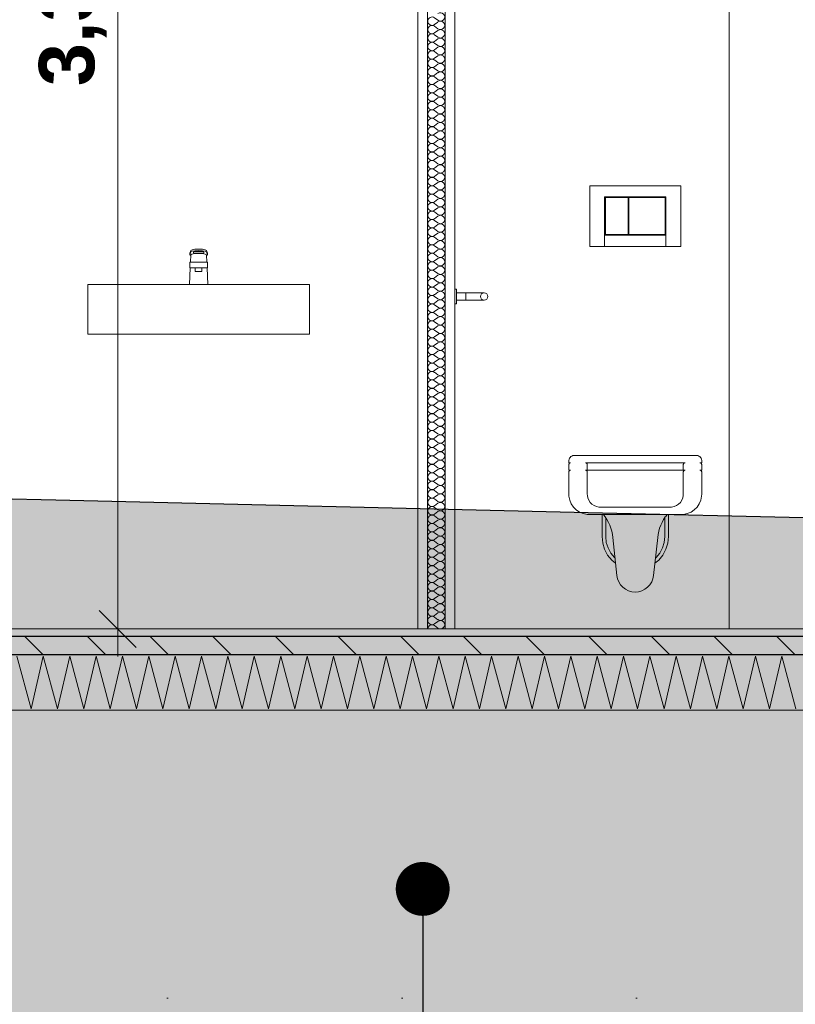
# Model space of a CAD drawing. Header units: millimetres. Extents: x -58263 to 69124, y -53000 to 22363.
# Tile 15 of 40: x -21207 to -19106, y -1016 to 1650. Entities that reach past the tile are written whole.
import ezdxf

# ---------------------------------------------------------------- set-up
doc = ezdxf.new("R2010")
doc.units = ezdxf.units.MM
doc.header["$MEASUREMENT"] = 0
doc.linetypes.add('Points', pattern=[634.99999, 0, -634.99999])
for name, color, linetype in [('Nouveau_0', 7, 'Continuous'), ('Nouveau_2D - Cotations pour 100ème', 7, 'Continuous'), ('Nouveau__ DÉBLAIS REMBLAIS', 7, 'Continuous'), ('Nouveau__Murs int non porteurs - Cloisons', 7, 'Continuous'), ('Nouveau__Sols - Dalles', 7, 'Continuous'), ('Nouveau_Eq tech - App Sanitaire', 7, 'Continuous'), ('Terrain - original', 7, 'Continuous')]:
    doc.layers.add(name, color=color, linetype=linetype)
doc.styles.add('STYLE_GENERE_2', font='arial.ttf')
doc.linetypes.add('_TN', pattern='A,0,[2,PROJET COUPE AA1.Shx,S=63.492063,R=0,X=0,Y=0],-8000,0', length=8000)
doc.dimstyles.new('STYLE_GENERE__1', dxfattribs={"dimtxt": 150, "dimasz": 95, "dimexe": 0.18, "dimexo": 989.657151, "dimgap": 0, "dimtad": 1, "dimlfac": 0.001, "dimzin": 0, "dimdsep": 46, "dimtxsty": 'STYLE_GENERE_2', "dimblk": 'ARROWHEAD_6', "dimblk1": 'ARROWHEAD_6', "dimblk2": 'ARROWHEAD_6', "dimcen": 0.09, "dimclrd": 7, "dimclre": 7, "dimclrt": 7, "dimazin": 0, "dimtfac": 1, "dimtdec": 4, "dimtmove": 0, "dimatfit": 3, "dimfxl": 0, "dimtolj": 1, "dimtzin": 0, "dimarcsym": 0})
doc.dimstyles.new('STYLE_GENERE__5', dxfattribs={"dimtxt": 150, "dimasz": 95, "dimexe": 0.18, "dimexo": 5949.227272, "dimgap": 0, "dimtad": 1, "dimlfac": 0.001, "dimzin": 0, "dimdsep": 46, "dimtxsty": 'STYLE_GENERE_2', "dimblk": 'ARROWHEAD_6', "dimblk1": 'ARROWHEAD_6', "dimblk2": 'ARROWHEAD_6', "dimcen": 0.09, "dimclrd": 7, "dimclre": 7, "dimclrt": 7, "dimazin": 0, "dimtfac": 1, "dimtdec": 4, "dimtmove": 0, "dimatfit": 3, "dimfxl": 0, "dimtolj": 1, "dimtzin": 0, "dimarcsym": 0})
doc.dimstyles.new('STYLE_GENERE__8', dxfattribs={"dimtxt": 0.18, "dimasz": 291.84, "dimexe": 0.18, "dimexo": 0.0625, "dimgap": 0, "dimtad": 0, "dimtih": 1, "dimtoh": 1, "dimdec": 4, "dimzin": 0, "dimdsep": 46, "dimcen": 0.09, "dimadec": 0, "dimazin": 0, "dimtfac": 1, "dimtdec": 4, "dimtmove": 0, "dimatfit": 3, "dimldrblk": 'ARROWHEAD_11', "dimfxl": 0, "dimtolj": 1, "dimtzin": 0, "dimarcsym": 0})

# ---------------------------------------------------------------- blocks, each defined once
blk = doc.blocks.new('Élément de coupe_4')
at = {"layer": 'Terrain - original', "linetype": 'Continuous', "lineweight": 13}
h = blk.add_hatch(dxfattribs=at)
h.set_pattern_fill('__TERRE_VÉGÉTALISÉE', style=0, pattern_type=2)
h.set_pattern_definition([(45, (0, 0), (-127.27922, 127.27922), []), (45, (-42.43, 42.43), (-254.5584, 254.5584), []), (45, (-84.85, 84.85), (-254.5584, 254.5584), []), (135, (-127.28, 127.28), (42.426407, 42.426407), [180, -180])])
h.paths.add_polyline_path([(-58262.8, 1603.9), (-58262.8, -53000), (66384.7, -53000), (66384.7, -1082), (64748.5, -1000), (64150.1, -975.9), (64132.3, -975.6), (62720.4, -920.6), (62655.7, -919.8), (61370.3, -871.3), (61253.7, -870.1), (61120.9, -868.7), (59941.3, -826.5), (59749, -824.7), (58733.3, -789.4), (50161.7, -611.5), (49751.8, -608.2), (48953.9, -602.9), (48517.8, -599.6), (48064, -596.2), (47267.6, -590.9), (46802.3, -587.6), (46032.4, -582.5), (45563.9, -579.3), (44842, -574.7), (44189.5, -570.8), (43726.1, -567.9), (43154.4, -564.9), (42705.1, -562.2), (42200.3, -559.9), (41742.7, -558.2), (41313.4, -556.9), (40879, -554.4), (40460.7, -553.3), (40038.3, -551), (39613.4, -549.9), (39200.2, -547.8), (38751.9, -546.4), (38344.8, -544.5), (37856.7, -542.7), (37452.3, -540.8), (36913.5, -538.6), (36508.3, -536.7), (36098.6, -534.6), (35517.6, -532), (35100.1, -529.8), (34490.5, -526.7), (34063.6, -524.4), (33626.3, -522), (33000.9, -518.7), (32552.2, -516.2), (32091.1, -513.6), (31462.2, -510.1), (30841.9, -506.5), (30367, -503.9), (29877.7, -501.4), (29276.6, -497.7), (28771.5, -495.2), (28200.3, -491.6), (27679.2, -489.2), (27145, -485.6), (26610.7, -483.3), (26110.2, -479.8), (25566.6, -477.7), (25094.1, -474.2), (24545.3, -472.3), (24095.1, -468.9), (23923.3, -467.6), (23372.9, -465.9), (22827.9, -464.3), (22293.2, -463), (20091.5, -446.9), (19561.9, -445.8), (19049.9, -444.9), (18917.5, -443.9), (18417.7, -443.1), (17991.1, -440.1), (17494.8, -439.1), (17056, -435.8), (16555.5, -434.7), (16044.2, -433), (15513, -430.8), (15057, -427.1), (14495.4, -424.1), (13893.3, -420.1), (13242.5, -414.9), (12772.2, -410.8), (12082.6, -404.6), (11365.7, -397.6), (10883, -393), (10156.9, -385.4), (9434.7, -377.5), (8941.4, -372.4), (8246.3, -364.4), (7594.3, -356.7), (7094.9, -351), (7057.3, -350.6), (7057.3, -1000), (1114, -1000), (1114, -2000), (-3886, -2000), (-3886, -1000), (-36048.7, -1000), (-36048.7, 790.6), (-36268.5, 798.6), (-37771.2, 844.3), (-38068.2, 855.6), (-39701.2, 905.1), (-41552.6, 962.1), (-41639, 965.4), (-42769.9, 1000), (-43426.2, 1023.4), (-43461.7, 1024.7), (-43499.9, 1026), (-45128.5, 1084.6), (-45251.4, 1088.9), (-46709.9, 1141.8), (-46897.3, 1148.4), (-48180.2, 1195.2), (-48406.3, 1203.1), (-48614.9, 1210.5), (-49750.8, 1252), (-49963.5, 1259.5), (-50150.8, 1266.2), (-51119.2, 1301.6), (-51294.6, 1307.9), (-52741.6, 1366.5), (-53038.9, 1379.8), (-53885.9, 1411.5), (-54276.7, 1429.3), (-54764.6, 1451.7), (-55424.1, 1476.8), (-56013.9, 1504.3), (-56518.2, 1523.6), (-57208.5, 1556.5), (-57589.7, 1571.3)])
h.paths.add_polyline_path([(-37893.9, -346.6), (-37843.9, -346.6), (-37843.9, -396.6), (-37893.9, -396.6)], flags=0)
blk = doc.blocks.new('*X32')
at = {"layer": 'Nouveau__Sols - Dalles', "color": 250, "linetype": 'Continuous', "lineweight": 5}
for p, q in [((-21214.3, -73.6), (-21176, -216.4)), ((-21176, -216.4), (-21142.9, -73.6)), ((-21142.9, -73.6), (-21104.6, -216.4)), ((-21104.6, -216.4), (-21071.4, -73.6)), ((-21071.4, -73.6), (-21033.2, -216.4)), ((-21033.2, -216.4), (-21000, -73.6)), ((-21000, -73.6), (-20961.7, -216.4)), ((-20961.7, -216.4), (-20928.6, -73.6)), ((-20928.6, -73.6), (-20890.3, -216.4)), ((-20890.3, -216.4), (-20857.1, -73.6)), ((-20857.1, -73.6), (-20818.9, -216.4)), ((-20818.9, -216.4), (-20785.7, -73.6)), ((-20785.7, -73.6), (-20747.5, -216.4)), ((-20747.5, -216.4), (-20714.3, -73.6)), ((-20714.3, -73.6), (-20676, -216.4)), ((-20676, -216.4), (-20642.9, -73.6)), ((-20642.9, -73.6), (-20604.6, -216.4)), ((-20604.6, -216.4), (-20571.4, -73.6)), ((-20571.4, -73.6), (-20533.2, -216.4)), ((-20533.2, -216.4), (-20500, -73.6)), ((-20500, -73.6), (-20461.7, -216.4)), ((-20461.7, -216.4), (-20428.6, -73.6)), ((-20428.6, -73.6), (-20390.3, -216.4)), ((-20390.3, -216.4), (-20357.1, -73.6)), ((-20357.1, -73.6), (-20318.9, -216.4)), ((-20318.9, -216.4), (-20285.7, -73.6)), ((-20285.7, -73.6), (-20247.5, -216.4)), ((-20247.5, -216.4), (-20214.3, -73.6)), ((-20214.3, -73.6), (-20176, -216.4)), ((-20176, -216.4), (-20142.9, -73.6)), ((-20142.9, -73.6), (-20104.6, -216.4)), ((-20104.6, -216.4), (-20071.4, -73.6)), ((-20071.4, -73.6), (-20033.2, -216.4)), ((-20033.2, -216.4), (-20000, -73.6)), ((-20000, -73.6), (-19961.7, -216.4)), ((-19961.7, -216.4), (-19928.6, -73.6)), ((-19928.6, -73.6), (-19890.3, -216.4)), ((-19890.3, -216.4), (-19857.1, -73.6)), ((-19857.1, -73.6), (-19818.9, -216.4)), ((-19818.9, -216.4), (-19785.7, -73.6)), ((-19785.7, -73.6), (-19747.5, -216.4)), ((-19747.5, -216.4), (-19714.3, -73.6)), ((-19714.3, -73.6), (-19676, -216.4)), ((-19676, -216.4), (-19642.9, -73.6)), ((-19642.9, -73.6), (-19604.6, -216.4)), ((-19604.6, -216.4), (-19571.4, -73.6)), ((-19571.4, -73.6), (-19533.2, -216.4)), ((-19533.2, -216.4), (-19500, -73.6)), ((-19500, -73.6), (-19461.7, -216.4)), ((-19461.7, -216.4), (-19428.6, -73.6)), ((-19428.6, -73.6), (-19390.3, -216.4)), ((-19390.3, -216.4), (-19357.1, -73.6)), ((-19357.1, -73.6), (-19318.9, -216.4)), ((-19318.9, -216.4), (-19285.7, -73.6)), ((-19285.7, -73.6), (-19247.5, -216.4)), ((-19247.5, -216.4), (-19214.3, -73.6)), ((-19214.3, -73.6), (-19176, -216.4)), ((-19176, -216.4), (-19142.9, -73.6)), ((-19142.9, -73.6), (-19104.6, -216.4))]:
    blk.add_line(p, q, dxfattribs=at)
blk = doc.blocks.new('Élément de coupe_23')
at = {"layer": 'Nouveau__Sols - Dalles', "linetype": 'Continuous', "lineweight": 5}
h = blk.add_hatch(dxfattribs=at)
h.set_pattern_fill('__MAÇONNERIE', style=0, pattern_type=2)
h.set_pattern_definition([(135, (0, 0), (84.8528, 84.8528), [])])
h.paths.add_polyline_path([(-11079.6, -20), (-27135.6, -20), (-27135.6, -70), (-11079.6, -70)])
at = {"layer": 'Nouveau__Sols - Dalles', "color": 7, "linetype": 'Continuous', "lineweight": 5}
for p, q in [((-20128.7, 0), (-21497.6, 0)), ((-20102.7, 0), (-20128.7, 0)), ((-20028.7, 0), (-20054.7, 0)), ((-17865.6, 0), (-20028.7, 0)), ((-11079.6, -220), (-27135.6, -220))]:
    blk.add_line(p, q, dxfattribs=at)
at = {"layer": 'Nouveau__Sols - Dalles', "color": 7, "linetype": 'Continuous', "lineweight": 30}
for p, q in [((-11079.6, -20), (-27135.6, -20)), ((-11079.6, -70), (-27135.6, -70))]:
    blk.add_line(p, q, dxfattribs=at)
at = {"layer": 'Nouveau__Sols - Dalles', "lineweight": 0}
blk.add_blockref('*X32', (0, 0), dxfattribs=at)
blk = doc.blocks.new('Élément de coupe_49')
at = {"layer": 'Nouveau_0', "color": 255, "linetype": 'Points', "lineweight": 0, "flags": 128}
blk.add_lwpolyline([(-36048.7, -1000), (-36043.7, -1000), (-33562.4, -1000), (-30023.8, -1000), (-27825.2, -1000), (-27775.6, -1000), (-27335.6, -1000), (-27135.6, -1000), (-11079.6, -1000), (-10889.6, -1000), (-10879.6, -1000), (-10408.8, -1000), (-8886.3, -1000), (-8886, -1000), (-3886, -1000)], dxfattribs=at)
blk = doc.blocks.new('Élément de coupe_77')
at = {"layer": 'Nouveau_Eq tech - App Sanitaire', "color": 251, "linetype": 'Continuous', "lineweight": 13}
for p, q in [((-19662.6, 1036), (-19662.6, 1200)), ((-19662.6, 1200), (-19416.6, 1200)), ((-19416.6, 1200), (-19416.6, 1036)), ((-19456.6, 1170), (-19622.6, 1170)), ((-19622.6, 1170), (-19622.6, 1036)), ((-19620.6, 1068), (-19620.6, 1168)), ((-19620.6, 1168), (-19558.6, 1168)), ((-19558.6, 1168), (-19558.6, 1068)), ((-19556.6, 1068), (-19556.6, 1168)), ((-19556.6, 1168), (-19458.6, 1168)), ((-19458.6, 1168), (-19458.6, 1068)), ((-19456.6, 1036), (-19456.6, 1170)), ((-19558.6, 1068), (-19620.6, 1068)), ((-19458.6, 1068), (-19556.6, 1068)), ((-19456.6, 1066), (-19622.6, 1066)), ((-19622.6, 1036), (-19662.6, 1036)), ((-19456.6, 1036), (-19622.6, 1036)), ((-19416.6, 1036), (-19456.6, 1036)), ((-20023.7, 920), (-20028.7, 920)), ((-20023.7, 920), (-20023.7, 919.3)), ((-20023.7, 919.3), (-20023.7, 917.3)), ((-20023.7, 917.3), (-20023.7, 914.1)), ((-20023.7, 914.1), (-20023.7, 910)), ((-20023.7, 910), (-20023.7, 905.2)), ((-19998.7, 910), (-20023.7, 910)), ((-19998.7, 910), (-19979.5, 910)), ((-19998.7, 909.2), (-19998.7, 910)), ((-19998.7, 907.1), (-19998.7, 909.2)), ((-19998.7, 903.8), (-19998.7, 907.1)), ((-19979.5, 910), (-19963.3, 910)), ((-19963.3, 910), (-19952.5, 910)), ((-19952.5, 910), (-19948.7, 910)), ((-20023.7, 880), (-20028.7, 880)), ((-20023.7, 905.2), (-20023.7, 900)), ((-20023.7, 900), (-20023.7, 894.8)), ((-20023.7, 894.8), (-20023.7, 890)), ((-20023.7, 890), (-20023.7, 885.9)), ((-19998.7, 890), (-20023.7, 890)), ((-20023.7, 885.9), (-20023.7, 882.7)), ((-20023.7, 882.7), (-20023.7, 880.7)), ((-20023.7, 880.7), (-20023.7, 880)), ((-19998.7, 900), (-19998.7, 903.8)), ((-19998.7, 896.2), (-19998.7, 900)), ((-19998.7, 892.9), (-19998.7, 896.2)), ((-19998.7, 890.8), (-19998.7, 892.9)), ((-19998.7, 890), (-19998.7, 890.8)), ((-19998.7, 890), (-19979.5, 890)), ((-19979.5, 890), (-19963.3, 890)), ((-19963.3, 890), (-19952.5, 890)), ((-19952.5, 890), (-19948.7, 890)), ((-19668.6, 430), (-19669.6, 430)), ((-19665.8, 430), (-19668.6, 430)), ((-19661.1, 430), (-19665.8, 430)), ((-19654.9, 430), (-19661.1, 430)), ((-19647.3, 430), (-19654.9, 430)), ((-19638.7, 430), (-19647.3, 430)), ((-19629.3, 430), (-19638.7, 430)), ((-19619.6, 430), (-19629.3, 430)), ((-19459.6, 430), (-19619.6, 430)), ((-19449.8, 430), (-19459.6, 430)), ((-19440.4, 430), (-19449.8, 430)), ((-19431.8, 430), (-19440.4, 430)), ((-19424.2, 430), (-19431.8, 430)), ((-19418, 430), (-19424.2, 430)), ((-19413.4, 430), (-19418, 430)), ((-19410.5, 430), (-19413.4, 430)), ((-19409.6, 430), (-19410.5, 430)), ((-19629.6, 310), (-19629.6, 250)), ((-19625.9, 309.9), (-19624.2, 309.9)), ((-19622, 304.8), (-19625.9, 309.9)), ((-19624.2, 309.9), (-19619.3, 309.9)), ((-19620.8, 303.2), (-19622, 304.8)), ((-19622, 304.8), (-19620.8, 303.1)), ((-19616.2, 296), (-19620.8, 303.2)), ((-19619.6, 301.2), (-19619.6, 250.5)), ((-19619.3, 309.9), (-19611.3, 309.9)), ((-19612.1, 288.5), (-19616.2, 296)), ((-19611.3, 309.9), (-19600.6, 309.9)), ((-19600.6, 309.9), (-19587.5, 309.9)), ((-19587.5, 309.9), (-19572.6, 309.9)), ((-19572.6, 309.9), (-19556.4, 309.9)), ((-19556.4, 309.9), (-19539.6, 309.9)), ((-19539.6, 309.9), (-19522.7, 309.9)), ((-19522.7, 309.9), (-19506.5, 309.9)), ((-19506.5, 309.9), (-19491.6, 309.9)), ((-19491.6, 309.9), (-19478.5, 309.9)), ((-19478.5, 309.9), (-19467.8, 309.9)), ((-19467.8, 309.9), (-19459.8, 309.9)), ((-19467, 288.5), (-19462.9, 296)), ((-19462.9, 296), (-19458.3, 303.2)), ((-19459.8, 309.9), (-19454.9, 309.9)), ((-19459.6, 250.5), (-19459.6, 301.2)), ((-19458.3, 303.2), (-19457.1, 304.8)), ((-19457.1, 304.8), (-19453.2, 309.9)), ((-19454.9, 309.9), (-19453.2, 309.9)), ((-19449.6, 250), (-19449.6, 310)), ((-19608.6, 280.7), (-19612.1, 288.5)), ((-19605.6, 272.7), (-19608.6, 280.7)), ((-19603.2, 264.5), (-19605.6, 272.7)), ((-19475.9, 264.5), (-19473.5, 272.7)), ((-19473.5, 272.7), (-19470.5, 280.7)), ((-19470.5, 280.7), (-19467, 288.5)), ((-19629.6, 250), (-19627.8, 232.4)), ((-19619.6, 250.5), (-19618, 234.4)), ((-19601.4, 256.1), (-19603.2, 264.5)), ((-19600.2, 247.7), (-19601.4, 256.1)), ((-19589.3, 144.7), (-19600.2, 247.7)), ((-19489.8, 144.7), (-19478.9, 247.7)), ((-19478.9, 247.7), (-19477.7, 256.1)), ((-19477.7, 256.1), (-19475.9, 264.5)), ((-19461.1, 234.4), (-19459.6, 250.5)), ((-19451.3, 232.4), (-19449.6, 250)), ((-19627.8, 232.4), (-19622.7, 215.6)), ((-19622.7, 215.6), (-19614.4, 200)), ((-19618, 234.4), (-19613.4, 219.4)), ((-19613.4, 219.4), (-19606, 205.6)), ((-19473.1, 205.6), (-19465.7, 219.4)), ((-19465.7, 219.4), (-19461.1, 234.4)), ((-19464.7, 200), (-19456.4, 215.6)), ((-19456.4, 215.6), (-19451.3, 232.4)), ((-19614.4, 200), (-19603.2, 186.4)), ((-19606, 205.6), (-19596.1, 193.5)), ((-19596.1, 193.5), (-19594.4, 192.1)), ((-19484.7, 192.1), (-19483, 193.5)), ((-19483, 193.5), (-19473.1, 205.6)), ((-19475.9, 186.4), (-19464.7, 200)), ((-19603.2, 186.4), (-19592.9, 177.9)), ((-19486.2, 177.9), (-19475.9, 186.4)), ((-19587.5, 135.7), (-19589.3, 144.7)), ((-19584.1, 127.3), (-19587.5, 135.7)), ((-19495, 127.3), (-19491.6, 135.7)), ((-19491.6, 135.7), (-19489.8, 144.7)), ((-19579.2, 119.5), (-19584.1, 127.3)), ((-19573, 112.8), (-19579.2, 119.5)), ((-19565.7, 107.4), (-19573, 112.8)), ((-19557.5, 103.3), (-19565.7, 107.4)), ((-19521.7, 103.3), (-19513.5, 107.4)), ((-19513.5, 107.4), (-19506.1, 112.8)), ((-19506.1, 112.8), (-19499.9, 119.5)), ((-19499.9, 119.5), (-19495, 127.3)), ((-19548.7, 100.8), (-19557.5, 103.3)), ((-19539.7, 100), (-19548.7, 100.8)), ((-19539.5, 100), (-19530.5, 100.8)), ((-19530.5, 100.8), (-19521.7, 103.3))]:
    blk.add_line(p, q, dxfattribs=at)
at = {"layer": 'Nouveau_Eq tech - App Sanitaire', "color": 7, "linetype": 'Continuous', "lineweight": 18}
for p, q in [((-19714.6, 450), (-19719.6, 450)), ((-19714.6, 430), (-19719.6, 430)), ((-19404.6, 450), (-19674.6, 450)), ((-19669.6, 430), (-19674.6, 430)), ((-19404.6, 430), (-19409.6, 430)), ((-19359.6, 450), (-19364.6, 450)), ((-19359.6, 430), (-19364.6, 430))]:
    blk.add_line(p, q, dxfattribs=at)
at = {"layer": 'Nouveau_Eq tech - App Sanitaire', "color": 7, "linetype": 'Continuous', "lineweight": 18, "flags": 128}
blk.add_lwpolyline([(-19957.9, 896.2), (-19955.7, 892.9), (-19952.5, 890.8), (-19948.7, 890), (-19944.8, 890.8), (-19941.6, 892.9), (-19939.4, 896.2), (-19938.7, 900), (-19939.4, 903.8), (-19941.6, 907.1), (-19944.8, 909.2), (-19948.7, 910), (-19952.5, 909.2), (-19955.7, 907.1), (-19957.9, 903.8), (-19958.7, 900)], close=True, dxfattribs=at)
for points in [[(-19359.6, 450), (-19359.6, 455), (-19359.6, 456.5), (-19360.2, 459.4), (-19361.3, 462.1), (-19363, 464.5), (-19365, 466.6), (-19367.5, 468.2), (-19370.2, 469.4), (-19373.1, 469.9), (-19374.6, 470), (-19704.6, 470), (-19706, 469.9), (-19708.9, 469.4), (-19711.6, 468.2), (-19714.1, 466.6), (-19716.2, 464.5), (-19717.8, 462.1), (-19718.9, 459.4), (-19719.5, 456.5), (-19719.6, 455), (-19719.6, 450)], [(-19714.6, 450), (-19715.1, 450), (-19716, 449.8), (-19716.9, 449.4), (-19717.7, 448.9), (-19718.4, 448.2), (-19719, 447.4), (-19719.3, 446.5), (-19719.5, 445.5), (-19719.6, 445), (-19719.6, 430)], [(-19714.6, 430), (-19715.1, 430), (-19716, 429.8), (-19716.9, 429.4), (-19717.7, 428.9), (-19718.4, 428.2), (-19719, 427.4), (-19719.3, 426.5), (-19719.5, 425.5), (-19719.6, 425), (-19719.6, 370), (-19719.6, 365), (-19719.3, 359.6), (-19717.2, 349), (-19713.1, 339.1), (-19707.1, 330.1), (-19699.5, 322.5), (-19690.5, 316.5), (-19680.5, 312.4), (-19670, 310.3), (-19664.6, 310), (-19414.6, 310), (-19409.2, 310.3), (-19398.6, 312.4), (-19388.6, 316.5), (-19379.7, 322.5), (-19372, 330.1), (-19366.1, 339.1), (-19361.9, 349), (-19359.8, 359.6), (-19359.6, 365), (-19359.6, 370), (-19359.6, 425), (-19359.6, 425.5), (-19359.8, 426.5), (-19360.2, 427.4), (-19360.7, 428.2), (-19361.4, 428.9), (-19362.2, 429.4), (-19363.1, 429.8), (-19364.1, 430), (-19364.6, 430)], [(-19674.6, 450), (-19674.1, 450), (-19673.1, 449.8), (-19672.2, 449.4), (-19671.4, 448.9), (-19670.7, 448.2), (-19670.2, 447.4), (-19669.8, 446.5), (-19669.6, 445.5), (-19669.6, 445), (-19669.6, 430)], [(-19674.6, 430), (-19674.1, 430), (-19673.1, 429.8), (-19672.2, 429.4), (-19671.4, 428.9), (-19670.7, 428.2), (-19670.2, 427.4), (-19669.8, 426.5), (-19669.6, 425.5), (-19669.6, 425), (-19669.6, 370), (-19669.6, 365), (-19669.4, 361.6), (-19668.1, 354.8), (-19665.4, 348.5), (-19661.6, 342.8), (-19656.8, 337.9), (-19651.1, 334.1), (-19644.7, 331.5), (-19638, 330.2), (-19634.6, 330), (-19444.6, 330), (-19441.1, 330.2), (-19434.4, 331.5), (-19428.1, 334.1), (-19422.4, 337.9), (-19417.5, 342.8), (-19413.7, 348.5), (-19411.1, 354.8), (-19409.7, 361.6), (-19409.6, 365), (-19409.6, 370), (-19409.6, 425), (-19409.5, 425.5), (-19409.3, 426.5), (-19409, 427.4), (-19408.4, 428.2), (-19407.7, 428.9), (-19406.9, 429.4), (-19406, 429.8), (-19405.1, 430), (-19404.6, 430)], [(-19404.6, 450), (-19405.1, 450), (-19406, 449.8), (-19406.9, 449.4), (-19407.7, 448.9), (-19408.4, 448.2), (-19409, 447.4), (-19409.3, 446.5), (-19409.5, 445.5), (-19409.6, 445), (-19409.6, 430)], [(-19364.6, 450), (-19364.1, 450), (-19363.1, 449.8), (-19362.2, 449.4), (-19361.4, 448.9), (-19360.7, 448.2), (-19360.2, 447.4), (-19359.8, 446.5), (-19359.6, 445.5), (-19359.6, 445), (-19359.6, 430)]]:
    blk.add_lwpolyline(points, dxfattribs=at)
blk = doc.blocks.new('Élément de coupe_84')
at = {"layer": 'Nouveau__Murs int non porteurs - Cloisons', "color": 7, "linetype": 'Continuous', "lineweight": 5}
blk.add_line((-19285.6, 0), (-19285.6, 2600), dxfattribs=at)
blk = doc.blocks.new('Élément de coupe_157')
at = {"layer": 'Nouveau_Eq tech - App Sanitaire', "color": 251, "linetype": 'Continuous', "lineweight": 13}
for p, q in [((-20743.2, 1024.9), (-20746.2, 1017.3)), ((-20743.2, 1021), (-20746.2, 1013.3)), ((-20746.2, 1013.3), (-20746.2, 1017.3)), ((-20746.2, 1013.3), (-20743.6, 1010.9)), ((-20740.4, 1015), (-20743.3, 1013)), ((-20739.9, 1026.7), (-20743.2, 1024.9)), ((-20739.9, 1022.8), (-20743.2, 1021)), ((-20732.7, 1016.4), (-20740.4, 1015)), ((-20732.3, 1028.1), (-20739.9, 1026.7)), ((-20732.3, 1024.1), (-20739.9, 1022.8)), ((-20736.3, 1020.7), (-20734.4, 1022)), ((-20736.3, 1017.9), (-20736.3, 1020.7)), ((-20708.3, 1017.9), (-20736.3, 1017.9)), ((-20709.9, 1021.8), (-20734.7, 1021.8)), ((-20734.4, 1022), (-20729.3, 1023)), ((-20722.3, 1017), (-20732.7, 1016.4)), ((-20722.3, 1028.5), (-20732.3, 1028.1)), ((-20722.3, 1024.6), (-20732.3, 1024.1)), ((-20729.3, 1023), (-20722.3, 1023.3)), ((-20712.2, 1028.1), (-20722.3, 1028.5)), ((-20712.2, 1024.1), (-20722.3, 1024.6)), ((-20722.3, 1023.3), (-20715.3, 1023)), ((-20711.9, 1016.4), (-20722.3, 1017)), ((-20715.3, 1023), (-20710.1, 1022)), ((-20704.6, 1026.7), (-20712.2, 1028.1)), ((-20704.6, 1022.8), (-20712.2, 1024.1)), ((-20704.2, 1015), (-20711.9, 1016.4)), ((-20710.1, 1022), (-20708.3, 1020.7)), ((-20708.3, 1020.7), (-20708.3, 1017.9)), ((-20701.3, 1024.9), (-20704.6, 1026.7)), ((-20701.3, 1021), (-20704.6, 1022.8)), ((-20701.3, 1013), (-20704.2, 1015)), ((-20698.4, 1017.3), (-20701.3, 1024.9)), ((-20698.4, 1013.3), (-20701.3, 1021)), ((-20701, 1010.9), (-20698.4, 1013.3)), ((-20698.4, 1013.3), (-20698.4, 1017.3)), ((-20733.2, 993), (-20746.1, 993)), ((-20746.1, 978), (-20746.1, 993)), ((-20744.3, 993), (-20743.3, 1013)), ((-20731.3, 993), (-20733.2, 993)), ((-20727.4, 993), (-20731.3, 993)), ((-20722.3, 993), (-20727.4, 993)), ((-20717.2, 993), (-20722.3, 993)), ((-20713.2, 993), (-20717.2, 993)), ((-20711.4, 993), (-20713.2, 993)), ((-20698.5, 993), (-20711.4, 993)), ((-20700.3, 993), (-20701.3, 1013)), ((-20698.5, 978), (-20698.5, 993)), ((-20747.3, 933), (-20745, 978)), ((-20733.2, 978), (-20746.1, 978)), ((-20731.3, 978), (-20733.2, 978)), ((-20727.4, 978), (-20731.3, 978)), ((-20731.3, 968), (-20731.3, 978)), ((-20730.1, 968), (-20731.3, 968)), ((-20726.8, 968), (-20730.1, 968)), ((-20722.3, 978), (-20727.4, 978)), ((-20722.3, 968), (-20726.8, 968)), ((-20717.2, 978), (-20722.3, 978)), ((-20717.8, 968), (-20722.3, 968)), ((-20714.5, 968), (-20717.8, 968)), ((-20713.2, 978), (-20717.2, 978)), ((-20713.3, 968), (-20714.5, 968)), ((-20713.3, 968), (-20713.3, 978)), ((-20711.4, 978), (-20713.2, 978)), ((-20698.5, 978), (-20711.4, 978)), ((-20697.3, 933), (-20699.5, 978)), ((-21022.3, 798), (-21022.3, 933)), ((-21020.3, 933), (-21022.3, 933)), ((-21014.8, 933), (-21020.3, 933)), ((-21007.3, 933), (-21014.8, 933)), ((-20437.3, 933), (-21007.3, 933)), ((-20429.8, 933), (-20437.3, 933)), ((-20424.3, 933), (-20429.8, 933)), ((-20422.3, 933), (-20424.3, 933)), ((-20422.3, 798), (-20422.3, 933)), ((-21020.3, 798), (-21022.3, 798)), ((-21014.8, 798), (-21020.3, 798)), ((-21007.3, 798), (-21014.8, 798)), ((-20437.3, 798), (-21007.3, 798)), ((-20429.8, 798), (-20437.3, 798)), ((-20424.3, 798), (-20429.8, 798)), ((-20422.3, 798), (-20424.3, 798))]:
    blk.add_line(p, q, dxfattribs=at)
blk = doc.blocks.new('*X176')
at = {"layer": 'Nouveau__Murs int non porteurs - Cloisons', "color": 250, "linetype": 'Continuous', "lineweight": 5}
for p, q in [((-20074.1, 1648), (-20083.2, 1654.9)), ((-20074.1, 1643.4), (-20083.2, 1636.6)), ((-20074.1, 1625.1), (-20083.2, 1632)), ((-20074.1, 1620.6), (-20083.2, 1613.7)), ((-20074.1, 1602.3), (-20083.2, 1609.1)), ((-20074.1, 1597.7), (-20083.2, 1590.9)), ((-20074.1, 1579.4), (-20083.2, 1586.3)), ((-20074.1, 1574.9), (-20083.2, 1568)), ((-20074.1, 1556.6), (-20083.2, 1563.4)), ((-20074.1, 1552), (-20083.2, 1545.1)), ((-20074.1, 1533.7), (-20083.2, 1540.6)), ((-20074.1, 1529.1), (-20083.2, 1522.3)), ((-20074.1, 1510.9), (-20083.2, 1517.7)), ((-20074.1, 1506.3), (-20083.2, 1499.4)), ((-20074.1, 1488), (-20083.2, 1494.9)), ((-20074.1, 1483.4), (-20083.2, 1476.6)), ((-20074.1, 1465.1), (-20083.2, 1472)), ((-20074.1, 1460.6), (-20083.2, 1453.7)), ((-20074.1, 1442.3), (-20083.2, 1449.1)), ((-20074.1, 1437.7), (-20083.2, 1430.9)), ((-20074.1, 1419.4), (-20083.2, 1426.3)), ((-20074.1, 1414.9), (-20083.2, 1408)), ((-20074.1, 1396.6), (-20083.2, 1403.4)), ((-20074.1, 1392), (-20083.2, 1385.1)), ((-20074.1, 1373.7), (-20083.2, 1380.6)), ((-20074.1, 1369.1), (-20083.2, 1362.3)), ((-20074.1, 1350.9), (-20083.2, 1357.7)), ((-20074.1, 1346.3), (-20083.2, 1339.4)), ((-20074.1, 1328), (-20083.2, 1334.9)), ((-20074.1, 1323.4), (-20083.2, 1316.6)), ((-20074.1, 1305.1), (-20083.2, 1312)), ((-20074.1, 1300.6), (-20083.2, 1293.7)), ((-20074.1, 1282.3), (-20083.2, 1289.1)), ((-20074.1, 1277.7), (-20083.2, 1270.9)), ((-20074.1, 1259.4), (-20083.2, 1266.3)), ((-20074.1, 1254.9), (-20083.2, 1248)), ((-20074.1, 1236.6), (-20083.2, 1243.4)), ((-20074.1, 1232), (-20083.2, 1225.1)), ((-20074.1, 1213.7), (-20083.2, 1220.6)), ((-20074.1, 1209.1), (-20083.2, 1202.3)), ((-20074.1, 1190.9), (-20083.2, 1197.7)), ((-20074.1, 1186.3), (-20083.2, 1179.4)), ((-20074.1, 1168), (-20083.2, 1174.9)), ((-20074.1, 1163.4), (-20083.2, 1156.6)), ((-20074.1, 1145.1), (-20083.2, 1152)), ((-20074.1, 1140.6), (-20083.2, 1133.7)), ((-20074.1, 1122.3), (-20083.2, 1129.1)), ((-20074.1, 1117.7), (-20083.2, 1110.9)), ((-20074.1, 1099.4), (-20083.2, 1106.3)), ((-20074.1, 1094.9), (-20083.2, 1088)), ((-20074.1, 1076.6), (-20083.2, 1083.4)), ((-20074.1, 1072), (-20083.2, 1065.1)), ((-20074.1, 1053.7), (-20083.2, 1060.6)), ((-20074.1, 1049.1), (-20083.2, 1042.3)), ((-20074.1, 1030.9), (-20083.2, 1037.7)), ((-20074.1, 1026.3), (-20083.2, 1019.4)), ((-20074.1, 1008), (-20083.2, 1014.9)), ((-20074.1, 1003.4), (-20083.2, 996.6)), ((-20074.1, 985.1), (-20083.2, 992)), ((-20074.1, 980.6), (-20083.2, 973.7)), ((-20074.1, 962.3), (-20083.2, 969.1)), ((-20074.1, 957.7), (-20083.2, 950.9)), ((-20074.1, 939.4), (-20083.2, 946.3)), ((-20074.1, 934.9), (-20083.2, 928)), ((-20074.1, 916.6), (-20083.2, 923.4)), ((-20074.1, 912), (-20083.2, 905.1)), ((-20074.1, 893.7), (-20083.2, 900.6)), ((-20074.1, 889.1), (-20083.2, 882.3)), ((-20074.1, 870.9), (-20083.2, 877.7)), ((-20074.1, 866.3), (-20083.2, 859.4)), ((-20074.1, 848), (-20083.2, 854.9)), ((-20074.1, 843.4), (-20083.2, 836.6)), ((-20074.1, 825.1), (-20083.2, 832)), ((-20074.1, 820.6), (-20083.2, 813.7)), ((-20074.1, 802.3), (-20083.2, 809.1)), ((-20074.1, 797.7), (-20083.2, 790.9)), ((-20074.1, 779.4), (-20083.2, 786.3)), ((-20074.1, 774.9), (-20083.2, 768)), ((-20074.1, 756.6), (-20083.2, 763.4)), ((-20074.1, 752), (-20083.2, 745.1)), ((-20074.1, 733.7), (-20083.2, 740.6)), ((-20074.1, 729.1), (-20083.2, 722.3)), ((-20074.1, 710.9), (-20083.2, 717.7)), ((-20074.1, 706.3), (-20083.2, 699.4)), ((-20074.1, 688), (-20083.2, 694.9)), ((-20074.1, 683.4), (-20083.2, 676.6)), ((-20074.1, 665.1), (-20083.2, 672)), ((-20074.1, 660.6), (-20083.2, 653.7)), ((-20074.1, 642.3), (-20083.2, 649.1)), ((-20074.1, 637.7), (-20083.2, 630.9)), ((-20074.1, 619.4), (-20083.2, 626.3)), ((-20074.1, 614.9), (-20083.2, 608)), ((-20074.1, 596.6), (-20083.2, 603.4)), ((-20074.1, 592), (-20083.2, 585.1)), ((-20074.1, 573.7), (-20083.2, 580.6)), ((-20074.1, 569.1), (-20083.2, 562.3)), ((-20074.1, 550.9), (-20083.2, 557.7)), ((-20074.1, 546.3), (-20083.2, 539.4)), ((-20074.1, 528), (-20083.2, 534.9)), ((-20074.1, 523.4), (-20083.2, 516.6)), ((-20074.1, 505.1), (-20083.2, 512)), ((-20074.1, 500.6), (-20083.2, 493.7)), ((-20074.1, 482.3), (-20083.2, 489.1)), ((-20074.1, 477.7), (-20083.2, 470.9)), ((-20074.1, 459.4), (-20083.2, 466.3)), ((-20074.1, 454.9), (-20083.2, 448)), ((-20074.1, 436.6), (-20083.2, 443.4)), ((-20074.1, 432), (-20083.2, 425.1)), ((-20074.1, 413.7), (-20083.2, 420.6)), ((-20074.1, 409.1), (-20083.2, 402.3)), ((-20074.1, 390.9), (-20083.2, 397.7)), ((-20074.1, 386.3), (-20083.2, 379.4)), ((-20074.1, 368), (-20083.2, 374.9)), ((-20074.1, 363.4), (-20083.2, 356.6)), ((-20074.1, 345.1), (-20083.2, 352)), ((-20074.1, 340.6), (-20083.2, 333.7)), ((-20074.1, 322.3), (-20083.2, 329.1)), ((-20074.1, 317.7), (-20083.2, 310.9)), ((-20074.1, 299.4), (-20083.2, 306.3)), ((-20074.1, 294.9), (-20083.2, 288)), ((-20074.1, 276.6), (-20083.2, 283.4)), ((-20074.1, 272), (-20083.2, 265.1)), ((-20074.1, 253.7), (-20083.2, 260.6)), ((-20074.1, 249.1), (-20083.2, 242.3)), ((-20074.1, 230.9), (-20083.2, 237.7)), ((-20074.1, 226.3), (-20083.2, 219.4)), ((-20074.1, 208), (-20083.2, 214.9)), ((-20074.1, 203.4), (-20083.2, 196.6)), ((-20074.1, 185.1), (-20083.2, 192)), ((-20074.1, 180.6), (-20083.2, 173.7)), ((-20074.1, 162.3), (-20083.2, 169.1)), ((-20074.1, 157.7), (-20083.2, 150.9)), ((-20074.1, 139.4), (-20083.2, 146.3)), ((-20074.1, 134.9), (-20083.2, 128)), ((-20074.1, 116.6), (-20083.2, 123.4)), ((-20074.1, 112), (-20083.2, 105.1)), ((-20074.1, 93.7), (-20083.2, 100.6)), ((-20074.1, 89.1), (-20083.2, 82.3)), ((-20074.1, 70.9), (-20083.2, 77.7)), ((-20074.1, 66.3), (-20083.2, 59.4)), ((-20074.1, 48), (-20083.2, 54.9)), ((-20074.1, 43.4), (-20083.2, 36.6)), ((-20074.1, 25.1), (-20083.2, 32)), ((-20074.1, 20.6), (-20083.2, 13.7)), ((-20074.1, 2.3), (-20083.2, 9.1))]:
    blk.add_line(p, q, dxfattribs=at)
for centre, start, end in [((-20090.1, 1645.7), 53.1301, 180), ((-20067.2, 1657.1), 233.1301, 126.8699), ((-20090.1, 1645.7), 180, 306.8699), ((-20090.1, 1622.9), 53.1301, 180), ((-20067.2, 1634.3), 233.1301, 126.8699), ((-20090.1, 1622.9), 180, 306.8699), ((-20090.1, 1600), 53.1301, 180), ((-20090.1, 1600), 180, 306.8699), ((-20067.2, 1611.4), 233.1301, 126.8699), ((-20067.2, 1588.6), 233.1301, 126.8699), ((-20090.1, 1577.1), 53.1301, 180), ((-20090.1, 1577.1), 180, 306.8699), ((-20067.2, 1565.7), 233.1301, 126.8699), ((-20090.1, 1554.3), 53.1301, 180), ((-20090.1, 1554.3), 180, 306.8699), ((-20067.2, 1542.9), 233.1301, 126.8699), ((-20090.1, 1531.4), 53.1301, 180), ((-20090.1, 1531.4), 180, 306.8699), ((-20090.1, 1508.6), 53.1301, 180), ((-20067.2, 1520), 233.1301, 126.8699), ((-20090.1, 1508.6), 180, 306.8699), ((-20090.1, 1485.7), 53.1301, 180), ((-20067.2, 1497.1), 233.1301, 126.8699), ((-20090.1, 1485.7), 180, 306.8699), ((-20090.1, 1462.9), 53.1301, 180), ((-20067.2, 1474.3), 233.1301, 126.8699), ((-20090.1, 1462.9), 180, 306.8699), ((-20090.1, 1440), 53.1301, 180), ((-20090.1, 1440), 180, 306.8699), ((-20067.2, 1451.4), 233.1301, 126.8699), ((-20067.2, 1428.6), 233.1301, 126.8699), ((-20090.1, 1417.1), 53.1301, 180), ((-20090.1, 1417.1), 180, 306.8699), ((-20067.2, 1405.7), 233.1301, 126.8699), ((-20090.1, 1394.3), 53.1301, 180), ((-20090.1, 1394.3), 180, 306.8699), ((-20067.2, 1382.9), 233.1301, 126.8699), ((-20090.1, 1371.4), 53.1301, 180), ((-20090.1, 1371.4), 180, 306.8699), ((-20090.1, 1348.6), 53.1301, 180), ((-20067.2, 1360), 233.1301, 126.8699), ((-20090.1, 1348.6), 180, 306.8699), ((-20090.1, 1325.7), 53.1301, 180), ((-20067.2, 1337.1), 233.1301, 126.8699), ((-20090.1, 1325.7), 180, 306.8699), ((-20090.1, 1302.9), 53.1301, 180), ((-20067.2, 1314.3), 233.1301, 126.8699), ((-20090.1, 1302.9), 180, 306.8699), ((-20090.1, 1280), 53.1301, 180), ((-20090.1, 1280), 180, 306.8699), ((-20067.2, 1291.4), 233.1301, 126.8699), ((-20067.2, 1268.6), 233.1301, 126.8699), ((-20090.1, 1257.1), 53.1301, 180), ((-20090.1, 1257.1), 180, 306.8699), ((-20067.2, 1245.7), 233.1301, 126.8699), ((-20090.1, 1234.3), 53.1301, 180), ((-20090.1, 1234.3), 180, 306.8699), ((-20067.2, 1222.9), 233.1301, 126.8699), ((-20090.1, 1211.4), 53.1301, 180), ((-20090.1, 1211.4), 180, 306.8699), ((-20090.1, 1188.6), 53.1301, 180), ((-20067.2, 1200), 233.1301, 126.8699), ((-20090.1, 1188.6), 180, 306.8699), ((-20090.1, 1165.7), 53.1301, 180), ((-20067.2, 1177.1), 233.1301, 126.8699), ((-20090.1, 1165.7), 180, 306.8699), ((-20090.1, 1142.9), 53.1301, 180), ((-20067.2, 1154.3), 233.1301, 126.8699), ((-20090.1, 1142.9), 180, 306.8699), ((-20090.1, 1120), 53.1301, 180), ((-20090.1, 1120), 180, 306.8699), ((-20067.2, 1131.4), 233.1301, 126.8699), ((-20067.2, 1108.6), 233.1301, 126.8699), ((-20090.1, 1097.1), 53.1301, 180), ((-20090.1, 1097.1), 180, 306.8699), ((-20067.2, 1085.7), 233.1301, 126.8699), ((-20090.1, 1074.3), 53.1301, 180), ((-20090.1, 1074.3), 180, 306.8699), ((-20067.2, 1062.9), 233.1301, 126.8699), ((-20090.1, 1051.4), 53.1301, 180), ((-20090.1, 1051.4), 180, 306.8699), ((-20090.1, 1028.6), 53.1301, 180), ((-20067.2, 1040), 233.1301, 126.8699), ((-20090.1, 1028.6), 180, 306.8699), ((-20090.1, 1005.7), 53.1301, 180), ((-20067.2, 1017.1), 233.1301, 126.8699), ((-20090.1, 1005.7), 180, 306.8699), ((-20090.1, 982.9), 53.1301, 180), ((-20067.2, 994.3), 233.1301, 126.8699), ((-20090.1, 982.9), 180, 306.8699), ((-20090.1, 960), 53.1301, 180), ((-20090.1, 960), 180, 306.8699), ((-20067.2, 971.4), 233.1301, 126.8699), ((-20067.2, 948.6), 233.1301, 126.8699), ((-20090.1, 937.1), 53.1301, 180), ((-20090.1, 937.1), 180, 306.8699), ((-20067.2, 925.7), 233.1301, 126.8699), ((-20090.1, 914.3), 53.1301, 180), ((-20090.1, 914.3), 180, 306.8699), ((-20067.2, 902.9), 233.1301, 126.8699), ((-20090.1, 891.4), 53.1301, 180), ((-20090.1, 891.4), 180, 306.8699), ((-20090.1, 868.6), 53.1301, 180), ((-20067.2, 880), 233.1301, 126.8699), ((-20090.1, 868.6), 180, 306.8699), ((-20090.1, 845.7), 53.1301, 180), ((-20067.2, 857.1), 233.1301, 126.8699), ((-20090.1, 845.7), 180, 306.8699), ((-20090.1, 822.9), 53.1301, 180), ((-20067.2, 834.3), 233.1301, 126.8699), ((-20090.1, 822.9), 180, 306.8699), ((-20090.1, 800), 53.1301, 180), ((-20090.1, 800), 180, 306.8699), ((-20067.2, 811.4), 233.1301, 126.8699), ((-20067.2, 788.6), 233.1301, 126.8699), ((-20090.1, 777.1), 53.1301, 180), ((-20090.1, 777.1), 180, 306.8699), ((-20067.2, 765.7), 233.1301, 126.8699), ((-20090.1, 754.3), 53.1301, 180), ((-20090.1, 754.3), 180, 306.8699), ((-20067.2, 742.9), 233.1301, 126.8699), ((-20090.1, 731.4), 53.1301, 180), ((-20090.1, 731.4), 180, 306.8699), ((-20090.1, 708.6), 53.1301, 180), ((-20067.2, 720), 233.1301, 126.8699), ((-20090.1, 708.6), 180, 306.8699), ((-20090.1, 685.7), 53.1301, 180), ((-20067.2, 697.1), 233.1301, 126.8699), ((-20090.1, 685.7), 180, 306.8699), ((-20090.1, 662.9), 53.1301, 180), ((-20067.2, 674.3), 233.1301, 126.8699), ((-20090.1, 662.9), 180, 306.8699), ((-20090.1, 640), 53.1301, 180), ((-20090.1, 640), 180, 306.8699), ((-20067.2, 651.4), 233.1301, 126.8699), ((-20067.2, 628.6), 233.1301, 126.8699), ((-20090.1, 617.1), 53.1301, 180), ((-20090.1, 617.1), 180, 306.8699), ((-20067.2, 605.7), 233.1301, 126.8699), ((-20090.1, 594.3), 53.1301, 180), ((-20090.1, 594.3), 180, 306.8699), ((-20067.2, 582.9), 233.1301, 126.8699), ((-20090.1, 571.4), 53.1301, 180), ((-20090.1, 571.4), 180, 306.8699), ((-20090.1, 548.6), 53.1301, 180), ((-20067.2, 560), 233.1301, 126.8699), ((-20090.1, 548.6), 180, 306.8699), ((-20090.1, 525.7), 53.1301, 180), ((-20067.2, 537.1), 233.1301, 126.8699), ((-20090.1, 525.7), 180, 306.8699), ((-20090.1, 502.9), 53.1301, 180), ((-20067.2, 514.3), 233.1301, 126.8699), ((-20090.1, 502.9), 180, 306.8699), ((-20090.1, 480), 53.1301, 180), ((-20090.1, 480), 180, 306.8699), ((-20067.2, 491.4), 233.1301, 126.8699), ((-20067.2, 468.6), 233.1301, 126.8699), ((-20090.1, 457.1), 53.1301, 180), ((-20090.1, 457.1), 180, 306.8699), ((-20067.2, 445.7), 233.1301, 126.8699), ((-20090.1, 434.3), 53.1301, 180), ((-20090.1, 434.3), 180, 306.8699), ((-20067.2, 422.9), 233.1301, 126.8699), ((-20090.1, 411.4), 53.1301, 180), ((-20090.1, 411.4), 180, 306.8699), ((-20090.1, 388.6), 53.1301, 180), ((-20067.2, 400), 233.1301, 126.8699), ((-20090.1, 388.6), 180, 306.8699), ((-20090.1, 365.7), 53.1301, 180), ((-20067.2, 377.1), 233.1301, 126.8699), ((-20090.1, 365.7), 180, 306.8699), ((-20090.1, 342.9), 53.1301, 180), ((-20067.2, 354.3), 233.1301, 126.8699), ((-20090.1, 342.9), 180, 306.8699), ((-20090.1, 320), 53.1301, 180), ((-20090.1, 320), 180, 306.8699), ((-20067.2, 331.4), 233.1301, 126.8699), ((-20067.2, 308.6), 233.1301, 126.8699), ((-20090.1, 297.1), 53.1301, 180), ((-20090.1, 297.1), 180, 306.8699), ((-20067.2, 285.7), 233.1301, 126.8699), ((-20090.1, 274.3), 53.1301, 180), ((-20090.1, 274.3), 180, 306.8699), ((-20067.2, 262.9), 233.1301, 126.8699), ((-20090.1, 251.4), 53.1301, 180), ((-20090.1, 251.4), 180, 306.8699), ((-20090.1, 228.6), 53.1301, 180), ((-20067.2, 240), 233.1301, 126.8699), ((-20090.1, 228.6), 180, 306.8699), ((-20090.1, 205.7), 53.1301, 180), ((-20067.2, 217.1), 233.1301, 126.8699), ((-20090.1, 205.7), 180, 306.8699), ((-20090.1, 182.9), 53.1301, 180), ((-20067.2, 194.3), 233.1301, 126.8699), ((-20090.1, 182.9), 180, 306.8699), ((-20090.1, 160), 53.1301, 180), ((-20090.1, 160), 180, 306.8699), ((-20067.2, 171.4), 233.1301, 126.8699), ((-20067.2, 148.6), 233.1301, 126.8699), ((-20090.1, 137.1), 53.1301, 180), ((-20090.1, 137.1), 180, 306.8699), ((-20067.2, 125.7), 233.1301, 126.8699), ((-20090.1, 114.3), 53.1301, 180), ((-20090.1, 114.3), 180, 306.8699), ((-20067.2, 102.9), 233.1301, 126.8699), ((-20090.1, 91.4), 53.1301, 180), ((-20090.1, 91.4), 180, 306.8699), ((-20090.1, 68.6), 53.1301, 180), ((-20067.2, 80), 233.1301, 126.8699), ((-20090.1, 68.6), 180, 306.8699), ((-20090.1, 45.7), 53.1301, 180), ((-20067.2, 57.1), 233.1301, 126.8699), ((-20090.1, 45.7), 180, 306.8699), ((-20090.1, 22.9), 53.1301, 180), ((-20067.2, 34.3), 233.1301, 126.8699), ((-20090.1, 22.9), 180, 306.8699), ((-20090.1, 0), 53.1301, 180), ((-20067.2, 11.4), 233.1301, 126.8699)]:
    blk.add_arc(centre, 11.4, start, end, dxfattribs=at)
blk = doc.blocks.new('Élément de coupe_159')
at = {"layer": 'Nouveau__Murs int non porteurs - Cloisons', "color": 7, "linetype": 'Continuous', "lineweight": 13}
for p, q in [((-20102.7, 3340), (-20102.7, 0)), ((-20054.7, 3340), (-20054.7, 0)), ((-20054.7, 0), (-20102.7, 0))]:
    blk.add_line(p, q, dxfattribs=at)
at = {"layer": 'Nouveau__Murs int non porteurs - Cloisons', "color": 7, "linetype": 'Continuous', "lineweight": 5}
for p, q in [((-20128.7, 2600), (-20128.7, 0)), ((-20028.7, 2600), (-20028.7, 0))]:
    blk.add_line(p, q, dxfattribs=at)
at = {"layer": 'Nouveau__Murs int non porteurs - Cloisons', "lineweight": 0}
blk.add_blockref('*X176', (0, 0), dxfattribs=at)
blk = doc.blocks.new('*D214')
at = {"layer": 'Nouveau_2D - Cotations pour 100ème', "color": 7, "linetype": 'Continuous', "lineweight": 13}
for p, q in [((-26630.4, 3390), (-26530.4, 3290)), ((-26486.7, 3340), (-26674.2, 3340)), ((-26580.4, 0), (-26580.4, 3340)), ((-26630.4, 50), (-26530.4, -50)), ((-26486.7, 0), (-26674.2, 0)), ((-26580.4, -75), (-26580.4, 0))]:
    blk.add_line(p, q, dxfattribs=at)
at = {"layer": 'Nouveau_2D - Cotations pour 100ème', "color": 7, "lineweight": 13, "char_height": 150, "attachment_point": 7, "rotation": 90, "style": 'STYLE_GENERE_2'}
for s, insert in [('{\\A1;\\fArial|b1|i0|c0|p0;22}', (-26642, 3328.3)), ('{\\A1;\\fArial|b1|i0|c0|p0;3,34}', (-26610.4, 1469.8))]:
    blk.add_mtext(s, dxfattribs=dict(at, insert=insert))
blk = doc.blocks.new('ARROWHEAD_6')
at = {"color": 0, "linetype": 'Continuous', "lineweight": 0}
for p, q in [((-0.5, -0.5), (0.5, 0.5)), ((0, 0), (-1, 0))]:
    blk.add_line(p, q, dxfattribs=at)
blk = doc.blocks.new('*D244')
at = {"layer": 'Nouveau_2D - Cotations pour 100ème', "color": 7, "linetype": 'Continuous', "lineweight": 13}
for p, q in [((-20991.2, 3390), (-20891.2, 3290)), ((-20847.4, 3340), (-21034.9, 3340)), ((-20941.2, 0), (-20941.2, 3340)), ((-20991.2, 50), (-20891.2, -50)), ((-20847.4, 0), (-21034.9, 0)), ((-20941.2, -75), (-20941.2, 0))]:
    blk.add_line(p, q, dxfattribs=at)
at = {"layer": 'Nouveau_2D - Cotations pour 100ème', "color": 7, "lineweight": 13, "char_height": 150, "attachment_point": 7, "rotation": 90, "style": 'STYLE_GENERE_2'}
for s, insert in [('{\\A1;\\fArial|b1|i0|c0|p0;22}', (-21002.7, 3328.3)), ('{\\A1;\\fArial|b1|i0|c0|p0;3,34}', (-20971.2, 1469.8))]:
    blk.add_mtext(s, dxfattribs=dict(at, insert=insert))
blk = doc.blocks.new('ARROWHEAD_11')
at = {"color": 0, "linetype": 'Continuous', "lineweight": 0}
blk.add_line((0, 0), (-1, 0), dxfattribs=at)
at = {"color": 0, "linetype": 'Continuous', "lineweight": 0, "const_width": 0.25, "flags": 128}
blk.add_lwpolyline([(-0.125, 0, 1), (0.125, 0, 1)], format="xyb", close=True, dxfattribs=at)

msp = doc.modelspace()

# ---------------------------------------------------------------- hatches: boundary and pattern name
at = {"layer": 'Nouveau__ DÉBLAIS REMBLAIS', "linetype": 'Continuous', "lineweight": 0}
msp.add_hatch(color=215, dxfattribs=at).paths.add_polyline_path([(-20607.449, 336.995), (-21523.562, 357.4), (-21523.562, -1000), (-16617.565, -1000), (-16617.565, 241.395), (-18180.359, 279.812), (-18562.434, 288.76), (-19373.525, 307.584), (-20051.314, 323.596)])

# ---------------------------------------------------------------- linework, layer by layer
at = {"layer": 'Terrain - original', "color": 1, "linetype": '_TN', "lineweight": 25}
for p, q in [((-21109.306, 349.086), (-22645.036, 379.908)), ((-19666.862, 314.333), (-21109.306, 349.086)), ((-19008.843, 299.194), (-19666.862, 314.333))]:
    msp.add_line(p, q, dxfattribs=at)

# ---------------------------------------------------------------- block references
at = {"layer": 'Nouveau_0', "lineweight": 0}
msp.add_blockref('Élément de coupe_49', (0, 0), dxfattribs=at)
at = {"layer": 'Nouveau__Murs int non porteurs - Cloisons', "lineweight": 0}
for name in ['Élément de coupe_159', 'Élément de coupe_84']:
    msp.add_blockref(name, (0, 0), dxfattribs=at)
at = {"layer": 'Nouveau__Sols - Dalles', "lineweight": 0}
msp.add_blockref('Élément de coupe_23', (0, 0), dxfattribs=at)
at = {"layer": 'Nouveau_Eq tech - App Sanitaire', "lineweight": 0}
for name in ['Élément de coupe_77', 'Élément de coupe_157']:
    msp.add_blockref(name, (0, 0), dxfattribs=at)
at = {"layer": 'Terrain - original', "lineweight": 0}
msp.add_blockref('Élément de coupe_4', (0, 0), dxfattribs=at)

# ---------------------------------------------------------------- dimensions: what is measured, and where the dimension line sits
at = {"layer": 'Nouveau_2D - Cotations pour 100ème', "color": 7, "linetype": 'Continuous', "lineweight": 13}
for base, p1, dimstyle, picture, middle in [((-26580.442, 3340), (-25748.053, 0), 'STYLE_GENERE__1', '*D214', (-26685.442, 1663.997)), ((-20941.169, 3340), (-20880.843, 0), 'STYLE_GENERE__5', '*D244', (-21046.169, 1663.997))]:
    dim = msp.add_linear_dim(base=base, p1=p1, p2=(-19107.562, 3340), angle=90, dimstyle=dimstyle, dxfattribs=at)
    dim.commit()
    dim.dimension.update_dxf_attribs({"geometry": picture, "text_midpoint": middle, "dimtype": 160, "text_rotation": 90})

# ---------------------------------------------------------------- leaders
at = {"layer": 'Nouveau__ DÉBLAIS REMBLAIS', "color": 7, "linetype": 'Continuous', "lineweight": 13, "annotation_type": 0, "has_hookline": 1, "hookline_direction": 1, "text_width": 1016.016}
msp.add_leader([(-20115.364, -703.92), (-20115.364, -1487.434), (-20817.231, -1518.225)], dimstyle='STYLE_GENERE__8', dxfattribs=at)

doc.saveas('drawing.dxf')
